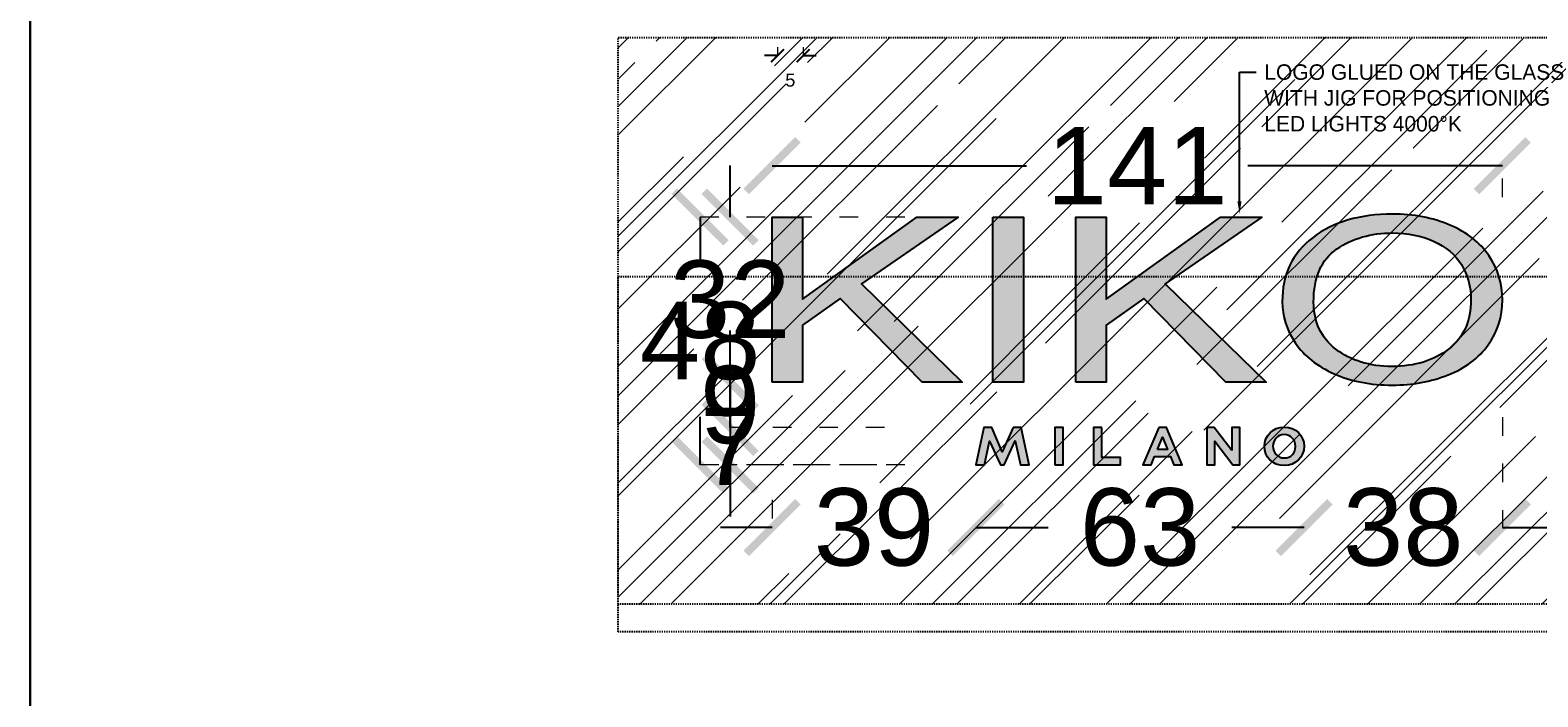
# Model space of a CAD drawing. Header units: centimetres. Extents: x -2854 to 18796, y -762 to 9238.
# Tile 6 of 173: x -2854 to -2562, y 2241 to 2370. Entities that reach past the tile are written whole.
import ezdxf
from ezdxf import colors
from ezdxf.entities.mleader import LeaderData, LeaderLine
from ezdxf.math import Vec2, Vec3

# ---------------------------------------------------------------- set-up
doc = ezdxf.new("R2010")
doc.units = ezdxf.units.CM
doc.header["$LTSCALE"] = 0.3
doc.linetypes.add('ACAD_ISO03W100', pattern=[30, 12, -18])
doc.linetypes.add('DASHED', pattern=[0.6, 0.3, -0.3])
doc.layers.add('KK_Defpoints', color=40, linetype='Continuous', plot=False)
doc.layers.add('KK_DIM_SIGNAGE', color=7, linetype='Continuous', true_color=0xbf73b1)
for name, color, linetype in [('MMT-LAYOUT ANNOTATION', 7, 'Continuous'), ('MMT-R&D_GENERIC_HIDDEN', 253, 'DASHED'), ('MMT-R&D_GLASS-MIRROR-PLEXI_HATCH', 253, 'Continuous'), ('MMT-R&D_METAL_HATCH', 253, 'Continuous')]:
    doc.layers.add(name, color=color, linetype=linetype)
doc.styles.add('KIKO Milano_Light', font='Arial.ttf')
doc.styles.get("Standard").update_dxf_attribs({"font": 'Arial.ttf'})
doc.dimstyles.new('KIKO', dxfattribs={"dimtxt": 1.5, "dimasz": 1, "dimexe": 0, "dimexo": 2, "dimgap": 0.7, "dimtad": 0, "dimtih": 1, "dimtoh": 1, "dimdec": 0, "dimzin": 0, "dimtxsty": 'KIKO Milano_Light', "dimblk": 'ARCHTICK', "dimcen": 0.09, "dimadec": 1, "dimazin": 0, "dimtfac": 1, "dimtdec": 0, "dimtix": 1, "dimtofl": 0, "dimtmove": 0, "dimatfit": 3, "dimldrblk": 'ARCHTICK', "dimfxl": 5, "dimfxlon": 1, "dimtolj": 1, "dimtzin": 0, "dimlwe": 5, "dimarcsym": 0})

# ---------------------------------------------------------------- blocks, each defined once
blk = doc.blocks.new('_ArchTick')
at = {"color": 0, "linetype": 'ByBlock', "const_width": 0.15}
blk.add_lwpolyline([(-0.5, -0.5), (0.5, 0.5)], dxfattribs=at)
blk = doc.blocks.new('*D53')
at = {"layer": 'Defpoints', "color": 0, "transparency": 16777216}
for p in [(-2709.22, 2371.3), (-2704.25, 2371.3), (-2704.25, 2364.67)]:
    blk.add_point(p, dxfattribs=at)
at = {"layer": 'KK_DIM_SIGNAGE', "color": 0, "linetype": 'ACAD_ISO03W100', "lineweight": 0, "transparency": 16777216}
for p, q in [((-2709.22, 2366.3), (-2709.22, 2364.67)), ((-2704.25, 2366.3), (-2704.25, 2364.67))]:
    blk.add_line(p, q, dxfattribs=at)
at = {"layer": 'KK_DIM_SIGNAGE', "color": 0, "lineweight": -2, "transparency": 16777216}
for p, q in [((-2709.22, 2364.67), (-2711.72, 2364.67)), ((-2704.25, 2364.67), (-2701.75, 2364.67))]:
    blk.add_line(p, q, dxfattribs=at)
at = {"layer": 'KK_DIM_SIGNAGE', "color": 0, "lineweight": -2, "transparency": 16777216, "xscale": 2.5, "yscale": 2.5, "zscale": 2.5}
blk.add_blockref('_ArchTick', (-2709.22, 2364.67), dxfattribs=at)
at = {"layer": 'KK_DIM_SIGNAGE', "color": 0, "lineweight": -2, "transparency": 16777216, "xscale": 2.5, "yscale": 2.5, "zscale": 2.5, "rotation": 180}
blk.add_blockref('_ArchTick', (-2704.25, 2364.67), dxfattribs=at)
at = {"layer": 'KK_DIM_SIGNAGE', "color": 0, "transparency": 16777216, "insert": (-2706.73, 2359.9), "char_height": 2.5, "attachment_point": 5, "style": 'KIKO Milano_Light'}
blk.add_mtext('\\A1;5', dxfattribs=at)
blk = doc.blocks.new('*D507')
at = {"layer": 'Defpoints', "color": 0}
for p in [(-2568.98, 2343.35), (-2710.26, 2333.41), (-2568.98, 2317.26)]:
    blk.add_point(p, dxfattribs=at)
at = {"layer": 'KK_DIM_SIGNAGE', "color": 0, "lineweight": -2}
for p, q in [((-2710.26, 2343.35), (-2661.04, 2343.35)), ((-2568.98, 2343.35), (-2618.21, 2343.35))]:
    blk.add_line(p, q, dxfattribs=at)
at = {"layer": 'KK_DIM_SIGNAGE', "color": 0, "linetype": 'ACAD_ISO03W100', "lineweight": 5}
blk.add_line((-2568.98, 2337.26), (-2568.98, 2343.35), dxfattribs=at)
at = {"layer": 'KK_DIM_SIGNAGE', "color": 0, "lineweight": -2, "xscale": 10, "yscale": 10, "zscale": 10, "rotation": 180}
blk.add_blockref('_ArchTick', (-2710.26, 2343.35), dxfattribs=at)
at = {"layer": 'KK_DIM_SIGNAGE', "color": 0, "lineweight": -2, "xscale": 10, "yscale": 10, "zscale": 10}
blk.add_blockref('_ArchTick', (-2568.98, 2343.35), dxfattribs=at)
at = {"layer": 'KK_DIM_SIGNAGE', "color": 0, "insert": (-2639.62, 2343.35), "char_height": 15, "attachment_point": 5, "style": 'KIKO Milano_Light'}
blk.add_mtext('\\A1;141', dxfattribs=at)
blk = doc.blocks.new('*D509')
at = {"layer": 'Defpoints', "color": 0}
for p in [(-2710.26, 2333.41), (-2718.37, 2301.42), (-2710.26, 2301.42)]:
    blk.add_point(p, dxfattribs=at)
at = {"layer": 'KK_DIM_SIGNAGE', "color": 0, "lineweight": -2}
for p, q in [((-2718.37, 2333.41), (-2718.37, 2343.41)), ((-2718.37, 2301.42), (-2718.37, 2291.42))]:
    blk.add_line(p, q, dxfattribs=at)
at = {"layer": 'KK_DIM_SIGNAGE', "color": 0, "lineweight": -2, "xscale": 10, "yscale": 10, "zscale": 10}
for p, rotation in [((-2718.37, 2333.41), 270), ((-2718.37, 2301.42), 90)]:
    blk.add_blockref('_ArchTick', p, dxfattribs=dict(at, rotation=rotation))
at = {"layer": 'KK_DIM_SIGNAGE', "color": 0, "insert": (-2718.37, 2317.41), "char_height": 15, "attachment_point": 5, "style": 'KIKO Milano_Light'}
blk.add_mtext('\\A1;32', dxfattribs=at)
blk = doc.blocks.new('*D511')
at = {"layer": 'Defpoints', "color": 0}
for p in [(-2710.26, 2301.42), (-2718.37, 2292.63), (-2668.51, 2292.63)]:
    blk.add_point(p, dxfattribs=at)
at = {"layer": 'KK_DIM_SIGNAGE', "color": 0, "lineweight": -2}
for p, q in [((-2718.37, 2301.42), (-2718.37, 2311.42)), ((-2718.37, 2292.63), (-2718.37, 2282.63))]:
    blk.add_line(p, q, dxfattribs=at)
at = {"layer": 'KK_DIM_SIGNAGE', "color": 0, "linetype": 'ACAD_ISO03W100', "lineweight": 5}
blk.add_line((-2688.51, 2292.63), (-2718.37, 2292.63), dxfattribs=at)
at = {"layer": 'KK_DIM_SIGNAGE', "color": 0, "lineweight": -2, "xscale": 10, "yscale": 10, "zscale": 10}
for p, rotation in [((-2718.37, 2301.42), 270), ((-2718.37, 2292.63), 90)]:
    blk.add_blockref('_ArchTick', p, dxfattribs=dict(at, rotation=rotation))
at = {"layer": 'KK_DIM_SIGNAGE', "color": 0, "insert": (-2718.37, 2297.02), "char_height": 15, "attachment_point": 5, "style": 'KIKO Milano_Light'}
blk.add_mtext('\\A1;9', dxfattribs=at)
blk = doc.blocks.new('*D513')
at = {"layer": 'Defpoints', "color": 0}
for p in [(-2668.51, 2292.63), (-2718.37, 2285.41), (-2669.99, 2285.41)]:
    blk.add_point(p, dxfattribs=at)
at = {"layer": 'KK_DIM_SIGNAGE', "color": 0, "lineweight": -2}
for p, q in [((-2718.37, 2292.63), (-2718.37, 2302.63)), ((-2718.37, 2285.41), (-2718.37, 2275.41))]:
    blk.add_line(p, q, dxfattribs=at)
at = {"layer": 'KK_DIM_SIGNAGE', "color": 0, "linetype": 'ACAD_ISO03W100', "lineweight": 5}
for p, q in [((-2688.51, 2292.63), (-2718.37, 2292.63)), ((-2689.99, 2285.41), (-2718.37, 2285.41))]:
    blk.add_line(p, q, dxfattribs=at)
at = {"layer": 'KK_DIM_SIGNAGE', "color": 0, "lineweight": -2, "xscale": 10, "yscale": 10, "zscale": 10}
for p, rotation in [((-2718.37, 2292.63), 270), ((-2718.37, 2285.41), 90)]:
    blk.add_blockref('_ArchTick', p, dxfattribs=dict(at, rotation=rotation))
at = {"layer": 'KK_DIM_SIGNAGE', "color": 0, "insert": (-2718.37, 2289.02), "char_height": 15, "attachment_point": 5, "style": 'KIKO Milano_Light'}
blk.add_mtext('\\A1;7', dxfattribs=at)
blk = doc.blocks.new('*D515')
at = {"layer": 'Defpoints', "color": 0}
for p in [(-2664.59, 2333.41), (-2724.17, 2285.41), (-2664.59, 2285.41)]:
    blk.add_point(p, dxfattribs=at)
at = {"layer": 'KK_DIM_SIGNAGE', "color": 0, "linetype": 'ACAD_ISO03W100', "lineweight": 5}
for p, q in [((-2684.59, 2333.41), (-2724.17, 2333.41)), ((-2684.59, 2285.41), (-2724.17, 2285.41))]:
    blk.add_line(p, q, dxfattribs=at)
at = {"layer": 'KK_DIM_SIGNAGE', "color": 0, "lineweight": -2}
for p, q in [((-2724.17, 2333.41), (-2724.17, 2324.07)), ((-2724.17, 2285.41), (-2724.17, 2294.75))]:
    blk.add_line(p, q, dxfattribs=at)
at = {"layer": 'KK_DIM_SIGNAGE', "color": 0, "lineweight": -2, "xscale": 10, "yscale": 10, "zscale": 10}
for p, rotation in [((-2724.17, 2333.41), 90), ((-2724.17, 2285.41), 270)]:
    blk.add_blockref('_ArchTick', p, dxfattribs=dict(at, rotation=rotation))
at = {"layer": 'KK_DIM_SIGNAGE', "color": 0, "insert": (-2724.17, 2309.41), "char_height": 15, "attachment_point": 5, "style": 'KIKO Milano_Light'}
blk.add_mtext('\\A1;48', dxfattribs=at)
blk = doc.blocks.new('*D517')
at = {"layer": 'Defpoints', "color": 0}
for p in [(-2710.26, 2298.67), (-2670.82, 2282.66), (-2670.82, 2273.3)]:
    blk.add_point(p, dxfattribs=at)
at = {"layer": 'KK_DIM_SIGNAGE', "color": 0, "linetype": 'ACAD_ISO03W100', "lineweight": 5}
blk.add_line((-2710.26, 2278.67), (-2710.26, 2273.3), dxfattribs=at)
at = {"layer": 'KK_DIM_SIGNAGE', "color": 0, "lineweight": -2}
for p, q in [((-2710.26, 2273.3), (-2720.26, 2273.3)), ((-2670.82, 2273.3), (-2660.82, 2273.3))]:
    blk.add_line(p, q, dxfattribs=at)
at = {"layer": 'KK_DIM_SIGNAGE', "color": 0, "lineweight": -2, "xscale": 10, "yscale": 10, "zscale": 10}
blk.add_blockref('_ArchTick', (-2710.26, 2273.3), dxfattribs=at)
at = {"layer": 'KK_DIM_SIGNAGE', "color": 0, "lineweight": -2, "xscale": 10, "yscale": 10, "zscale": 10, "rotation": 180}
blk.add_blockref('_ArchTick', (-2670.82, 2273.3), dxfattribs=at)
at = {"layer": 'KK_DIM_SIGNAGE', "color": 0, "insert": (-2690.54, 2273.3), "char_height": 15, "attachment_point": 5, "style": 'KIKO Milano_Light'}
blk.add_mtext('\\A1;39', dxfattribs=at)
blk = doc.blocks.new('*D519')
at = {"layer": 'Defpoints', "color": 0}
for p in [(-2607.34, 2286.27), (-2670.82, 2282.66), (-2607.34, 2273.3)]:
    blk.add_point(p, dxfattribs=at)
at = {"layer": 'KK_DIM_SIGNAGE', "color": 0, "lineweight": -2}
for p, q in [((-2670.82, 2273.3), (-2656.87, 2273.3)), ((-2607.34, 2273.3), (-2621.3, 2273.3))]:
    blk.add_line(p, q, dxfattribs=at)
at = {"layer": 'KK_DIM_SIGNAGE', "color": 0, "lineweight": -2, "xscale": 10, "yscale": 10, "zscale": 10, "rotation": 180}
blk.add_blockref('_ArchTick', (-2670.82, 2273.3), dxfattribs=at)
at = {"layer": 'KK_DIM_SIGNAGE', "color": 0, "lineweight": -2, "xscale": 10, "yscale": 10, "zscale": 10}
blk.add_blockref('_ArchTick', (-2607.34, 2273.3), dxfattribs=at)
at = {"layer": 'KK_DIM_SIGNAGE', "color": 0, "insert": (-2639.08, 2273.3), "char_height": 15, "attachment_point": 5, "style": 'KIKO Milano_Light'}
blk.add_mtext('\\A1;63', dxfattribs=at)
blk = doc.blocks.new('*D521')
at = {"layer": 'Defpoints', "color": 0}
for p in [(-2568.98, 2314.68), (-2607.34, 2286.27), (-2568.98, 2273.3)]:
    blk.add_point(p, dxfattribs=at)
at = {"layer": 'KK_DIM_SIGNAGE', "color": 0, "linetype": 'ACAD_ISO03W100', "lineweight": 5}
blk.add_line((-2568.98, 2294.68), (-2568.98, 2273.3), dxfattribs=at)
at = {"layer": 'KK_DIM_SIGNAGE', "color": 0, "lineweight": -2}
for p, q in [((-2607.34, 2273.3), (-2617.34, 2273.3)), ((-2568.98, 2273.3), (-2558.98, 2273.3))]:
    blk.add_line(p, q, dxfattribs=at)
at = {"layer": 'KK_DIM_SIGNAGE', "color": 0, "lineweight": -2, "xscale": 10, "yscale": 10, "zscale": 10}
blk.add_blockref('_ArchTick', (-2607.34, 2273.3), dxfattribs=at)
at = {"layer": 'KK_DIM_SIGNAGE', "color": 0, "lineweight": -2, "xscale": 10, "yscale": 10, "zscale": 10, "rotation": 180}
blk.add_blockref('_ArchTick', (-2568.98, 2273.3), dxfattribs=at)
at = {"layer": 'KK_DIM_SIGNAGE', "color": 0, "insert": (-2588.16, 2273.3), "char_height": 15, "attachment_point": 5, "style": 'KIKO Milano_Light'}
blk.add_mtext('\\A1;38', dxfattribs=at)

msp = doc.modelspace()

# ---------------------------------------------------------------- hatches: boundary and pattern name
at = {"layer": 'MMT-R&D_GLASS-MIRROR-PLEXI_HATCH', "lineweight": 5, "true_color": 0x969696}
h = msp.add_hatch(dxfattribs=at)
h.set_pattern_fill('AR-RROOF', color=252, scale=0.7, angle=45)
h.set_pattern_definition([(45, (-11588.313, 7311.013), (15.08683, 40.231547), [266.7, -35.56, 88.9, -17.78]), (45, (-11577.878, 7334.02), (-29.293595, 4.14888), [53.34, -5.8674, 106.68, -13.335]), (45, (-11592.713, 7327.986), (56.952784, 73.799745), [142.24, -24.892, 71.12, -17.78])])
h.paths.add_polyline_path([(-2740.03, 2368.18), (-2539.22, 2368.18), (-2539.22, 2258.43), (-2740.03, 2258.43)])
at = {"layer": 'MMT-R&D_METAL_HATCH', "true_color": 0xffffff}
h = msp.add_hatch(color=7, dxfattribs=at)
h.dxf.hatch_style = 1
h.paths.add_polyline_path([(-2710.26, 2301.42), (-2710.26, 2333.41), (-2704.37, 2333.41), (-2704.37, 2317.54), (-2682.26, 2333.41), (-2674.28, 2333.41), (-2692.95, 2320.45), (-2673.46, 2301.42), (-2681.23, 2301.42), (-2697.08, 2317.61), (-2704.37, 2312.5), (-2704.37, 2301.42)])
h.paths.add_polyline_path([(-2667.53, 2333.41), (-2661.64, 2333.41), (-2661.64, 2301.42), (-2667.53, 2301.42)])
h.paths.add_polyline_path([(-2651.5, 2301.42), (-2651.5, 2333.41), (-2645.6, 2333.41), (-2645.6, 2317.54), (-2623.49, 2333.41), (-2615.51, 2333.41), (-2634.19, 2320.45), (-2614.69, 2301.42), (-2622.47, 2301.42), (-2638.32, 2317.61), (-2645.6, 2312.5), (-2645.6, 2301.42)])
edge = h.paths.add_edge_path()
edge.add_spline(control_points=[(-2611.56, 2317), (-2611.56, 2322.31), (-2609.58, 2326.47), (-2605.61, 2329.46), (-2601.64, 2332.47), (-2596.52, 2333.98), (-2590.24, 2333.98), (-2586.13, 2333.98), (-2582.43, 2333.27), (-2579.12, 2331.86), (-2575.82, 2330.45), (-2573.32, 2328.48), (-2571.59, 2325.95), (-2569.86, 2323.43), (-2568.98, 2320.57), (-2568.98, 2317.37), (-2568.98, 2314.12), (-2569.89, 2311.22), (-2571.71, 2308.66), (-2573.54, 2306.1), (-2576.12, 2304.16), (-2579.46, 2302.84), (-2582.8, 2301.53), (-2586.41, 2300.87), (-2590.27, 2300.87), (-2594.46, 2300.87), (-2598.21, 2301.6), (-2601.51, 2303.05), (-2604.81, 2304.51), (-2607.31, 2306.5), (-2609.01, 2309.01), (-2610.71, 2311.53), (-2611.56, 2314.19), (-2611.56, 2317)], knot_values=[0, 0, 0, 0, 1, 1, 1, 2, 2, 2, 3, 3, 3, 4, 4, 4, 5, 5, 5, 6, 6, 6, 7, 7, 7, 8, 8, 8, 9, 9, 9, 10, 10, 10, 11, 11, 11, 11], degree=3, periodic=0)
edge = h.paths.add_edge_path(flags=16)
edge.add_spline(control_points=[(-2605.49, 2316.93), (-2605.49, 2313.08), (-2604.05, 2310.04), (-2601.17, 2307.81), (-2598.28, 2305.6), (-2594.66, 2304.49), (-2590.3, 2304.49), (-2585.87, 2304.49), (-2582.22, 2305.61), (-2579.37, 2307.85), (-2576.49, 2310.1), (-2575.05, 2313.28), (-2575.05, 2317.39), (-2575.05, 2319.99), (-2575.67, 2322.27), (-2576.9, 2324.2), (-2578.12, 2326.15), (-2579.91, 2327.66), (-2582.28, 2328.72), (-2584.63, 2329.79), (-2587.28, 2330.33), (-2590.21, 2330.33), (-2594.38, 2330.33), (-2597.98, 2329.3), (-2600.99, 2327.23), (-2603.99, 2325.18), (-2605.49, 2321.75), (-2605.49, 2316.93)], knot_values=[0, 0, 0, 0, 1, 1, 1, 2, 2, 2, 3, 3, 3, 4, 4, 4, 5, 5, 5, 6, 6, 6, 7, 7, 7, 8, 8, 8, 9, 9, 9, 9], degree=3, periodic=0)
h = msp.add_hatch(color=7, dxfattribs=at)
h.dxf.hatch_style = 1
h.paths.add_polyline_path([(-2655.53, 2285.41), (-2653.94, 2285.41), (-2653.94, 2292.63), (-2655.53, 2292.63)])
h.paths.add_polyline_path([(-2646.46, 2292.63), (-2648.05, 2292.63), (-2648.05, 2285.41), (-2642.87, 2285.41), (-2642.87, 2286.86), (-2646.46, 2286.86)])
h.paths.add_polyline_path([(-2663.62, 2292.63), (-2665.72, 2287.94), (-2667.72, 2292.63), (-2669.29, 2292.63), (-2670.82, 2285.41), (-2669.17, 2285.41), (-2668.17, 2290.01), (-2666.09, 2285.41), (-2665.34, 2285.41), (-2663.23, 2290.08), (-2662.22, 2285.41), (-2660.55, 2285.41), (-2662.04, 2292.63)])
h.paths.add_polyline_path([(-2621.32, 2288.18), (-2624.71, 2292.63), (-2626.18, 2292.63), (-2626.18, 2285.41), (-2624.61, 2285.41), (-2624.61, 2290), (-2621.1, 2285.41), (-2619.76, 2285.41), (-2619.76, 2292.63), (-2621.32, 2292.63)])
h.paths.add_polyline_path([(-2635.7, 2288.43), (-2634.74, 2290.77), (-2633.78, 2288.43)], flags=16)
h.paths.add_polyline_path([(-2635.45, 2292.69), (-2638.55, 2285.41), (-2636.94, 2285.41), (-2636.27, 2287.02), (-2633.21, 2287.02), (-2632.56, 2285.41), (-2630.91, 2285.41), (-2633.98, 2292.69)])
edge = h.paths.add_edge_path(flags=16)
edge.add_spline(control_points=[(-2608.99, 2289), (-2608.99, 2287.76), (-2609.89, 2286.76), (-2611.17, 2286.76), (-2612.44, 2286.76), (-2613.35, 2287.77), (-2613.35, 2289.02), (-2613.35, 2289.02), (-2613.35, 2289.04), (-2613.35, 2289.04), (-2613.35, 2290.28), (-2612.46, 2291.28), (-2611.19, 2291.28), (-2609.91, 2291.28), (-2608.99, 2290.26), (-2608.99, 2289.02), (-2608.99, 2289.02), (-2608.99, 2289), (-2608.99, 2289)], knot_values=[0, 0, 0, 0, 1, 1, 1, 2, 2, 2, 3, 3, 3, 4, 4, 4, 5, 5, 5, 6, 6, 6, 6], degree=3, periodic=0)
edge = h.paths.add_edge_path()
edge.add_spline(control_points=[(-2611.17, 2292.75), (-2613.39, 2292.75), (-2615.01, 2291.08), (-2615.01, 2289.02), (-2615.01, 2289.02), (-2615.01, 2289), (-2615.01, 2289), (-2615.01, 2286.94), (-2613.42, 2285.29), (-2611.19, 2285.29), (-2608.95, 2285.29), (-2607.34, 2286.96), (-2607.34, 2289.02), (-2607.34, 2289.02), (-2607.34, 2289.04), (-2607.34, 2289.04), (-2607.34, 2291.1), (-2608.93, 2292.75), (-2611.17, 2292.75)], knot_values=[0, 0, 0, 0, 1, 1, 1, 2, 2, 2, 3, 3, 3, 4, 4, 4, 5, 5, 5, 6, 6, 6, 6], degree=3, periodic=0)

# ---------------------------------------------------------------- linework, layer by layer
for points in [[(-2710.26, 2301.42), (-2710.26, 2333.41), (-2704.37, 2333.41), (-2704.37, 2317.54), (-2682.26, 2333.41), (-2674.28, 2333.41), (-2692.95, 2320.45), (-2673.46, 2301.42), (-2681.23, 2301.42), (-2697.08, 2317.61), (-2704.37, 2312.5), (-2704.37, 2301.42), (-2710.26, 2301.42)], [(-2667.53, 2333.41), (-2661.64, 2333.41), (-2661.64, 2301.42), (-2667.53, 2301.42), (-2667.53, 2333.41)], [(-2651.5, 2301.42), (-2651.5, 2333.41), (-2645.6, 2333.41), (-2645.6, 2317.54), (-2623.49, 2333.41), (-2615.51, 2333.41), (-2634.19, 2320.45), (-2614.69, 2301.42), (-2622.47, 2301.42), (-2638.32, 2317.61), (-2645.6, 2312.5), (-2645.6, 2301.42), (-2651.5, 2301.42)], [(-2635.45, 2292.69), (-2638.55, 2285.41), (-2636.94, 2285.41), (-2636.27, 2287.02), (-2633.21, 2287.02), (-2632.56, 2285.41), (-2630.91, 2285.41), (-2633.98, 2292.69), (-2635.45, 2292.69)], [(-2663.62, 2292.63), (-2665.72, 2287.94), (-2667.72, 2292.63), (-2669.29, 2292.63), (-2670.82, 2285.41), (-2669.17, 2285.41), (-2668.17, 2290.01), (-2666.09, 2285.41), (-2665.34, 2285.41), (-2663.23, 2290.08), (-2662.22, 2285.41), (-2660.55, 2285.41), (-2662.04, 2292.63), (-2663.62, 2292.63)], [(-2655.53, 2285.41), (-2653.94, 2285.41), (-2653.94, 2292.63), (-2655.53, 2292.63), (-2655.53, 2285.41)], [(-2646.46, 2292.63), (-2648.05, 2292.63), (-2648.05, 2285.41), (-2642.87, 2285.41), (-2642.87, 2286.86), (-2646.46, 2286.86), (-2646.46, 2292.63)], [(-2635.7, 2288.43), (-2634.74, 2290.77), (-2633.78, 2288.43), (-2635.7, 2288.43)], [(-2621.32, 2288.18), (-2624.71, 2292.63), (-2626.18, 2292.63), (-2626.18, 2285.41), (-2624.61, 2285.41), (-2624.61, 2290), (-2621.1, 2285.41), (-2619.76, 2285.41), (-2619.76, 2292.63), (-2621.32, 2292.63), (-2621.32, 2288.18)]]:
    msp.add_lwpolyline(points)
for points, knots in [([(-2611.56, 2317), (-2611.56, 2322.31), (-2609.58, 2326.47), (-2605.61, 2329.46), (-2601.64, 2332.47), (-2596.52, 2333.98), (-2590.24, 2333.98), (-2586.13, 2333.98), (-2582.43, 2333.27), (-2579.12, 2331.86), (-2575.82, 2330.45), (-2573.32, 2328.48), (-2571.59, 2325.95), (-2569.86, 2323.43), (-2568.98, 2320.57), (-2568.98, 2317.37), (-2568.98, 2314.12), (-2569.89, 2311.22), (-2571.71, 2308.66), (-2573.54, 2306.1), (-2576.12, 2304.16), (-2579.46, 2302.84), (-2582.8, 2301.53), (-2586.41, 2300.87), (-2590.27, 2300.87), (-2594.46, 2300.87), (-2598.21, 2301.6), (-2601.51, 2303.05), (-2604.81, 2304.51), (-2607.31, 2306.5), (-2609.01, 2309.01), (-2610.71, 2311.53), (-2611.56, 2314.19), (-2611.56, 2317)], [0, 0, 0, 0, 1, 1, 1, 2, 2, 2, 3, 3, 3, 4, 4, 4, 5, 5, 5, 6, 6, 6, 7, 7, 7, 8, 8, 8, 9, 9, 9, 10, 10, 10, 11, 11, 11, 11]), ([(-2605.49, 2316.93), (-2605.49, 2313.08), (-2604.05, 2310.04), (-2601.17, 2307.81), (-2598.28, 2305.6), (-2594.66, 2304.49), (-2590.3, 2304.49), (-2585.87, 2304.49), (-2582.22, 2305.61), (-2579.37, 2307.85), (-2576.49, 2310.1), (-2575.05, 2313.28), (-2575.05, 2317.39), (-2575.05, 2319.99), (-2575.67, 2322.27), (-2576.9, 2324.2), (-2578.12, 2326.15), (-2579.91, 2327.66), (-2582.28, 2328.72), (-2584.63, 2329.79), (-2587.28, 2330.33), (-2590.21, 2330.33), (-2594.38, 2330.33), (-2597.98, 2329.3), (-2600.99, 2327.23), (-2603.99, 2325.18), (-2605.49, 2321.75), (-2605.49, 2316.93)], [0, 0, 0, 0, 1, 1, 1, 2, 2, 2, 3, 3, 3, 4, 4, 4, 5, 5, 5, 6, 6, 6, 7, 7, 7, 8, 8, 8, 9, 9, 9, 9]), ([(-2611.17, 2292.75), (-2613.39, 2292.75), (-2615.01, 2291.08), (-2615.01, 2289.02), (-2615.01, 2289.02), (-2615.01, 2289), (-2615.01, 2289), (-2615.01, 2286.94), (-2613.42, 2285.29), (-2611.19, 2285.29), (-2608.95, 2285.29), (-2607.34, 2286.96), (-2607.34, 2289.02), (-2607.34, 2289.02), (-2607.34, 2289.04), (-2607.34, 2289.04), (-2607.34, 2291.1), (-2608.93, 2292.75), (-2611.17, 2292.75)], [0, 0, 0, 0, 1, 1, 1, 2, 2, 2, 3, 3, 3, 4, 4, 4, 5, 5, 5, 6, 6, 6, 6]), ([(-2608.99, 2289), (-2608.99, 2287.76), (-2609.89, 2286.76), (-2611.17, 2286.76), (-2612.44, 2286.76), (-2613.35, 2287.77), (-2613.35, 2289.02), (-2613.35, 2289.02), (-2613.35, 2289.04), (-2613.35, 2289.04), (-2613.35, 2290.28), (-2612.46, 2291.28), (-2611.19, 2291.28), (-2609.91, 2291.28), (-2608.99, 2290.26), (-2608.99, 2289.02), (-2608.99, 2289.02), (-2608.99, 2289), (-2608.99, 2289)], [0, 0, 0, 0, 1, 1, 1, 2, 2, 2, 3, 3, 3, 4, 4, 4, 5, 5, 5, 6, 6, 6, 6])]:
    msp.add_open_spline(points, degree=3, knots=knots)
at = {"layer": 'Defpoints'}
msp.add_lwpolyline([(-2853.8, 9238.16), (-1603.8, 9238.16), (-1603.8, -761.84), (-2853.8, -761.84)], close=True, dxfattribs=at)
at = {"layer": 'KK_Defpoints', "color": 0}
msp.add_lwpolyline([(-2853.79, 9238.16), (-2853.79, -761.84)], dxfattribs=at)
at = {"layer": 'MMT-R&D_GENERIC_HIDDEN', "ltscale": 2.5}
for points in [[(-2740.03, 2368.18), (-2539.22, 2368.18), (-2539.22, 2258.43), (-2740.03, 2258.43)], [(-2740.03, 2321.87), (-2539.22, 2321.87), (-2539.22, 2253.12), (-2740.03, 2253.12)]]:
    msp.add_lwpolyline(points, close=True, dxfattribs=at)

# ---------------------------------------------------------------- dimensions: what is measured, and where the dimension line sits
at = {"layer": 'KK_DIM_SIGNAGE'}
dim = msp.add_linear_dim(base=(-2704.25, 2364.67, 0), p1=(-2709.22, 2371.3, 0), p2=(-2704.25, 2371.3, 0), dimstyle='KIKO', override={"dimscale": 0, "dimtxt": 0.5, "dimasz": 0.5, "dimexo": 1, "dimtad": 2, "dimtih": 0, "dimpost": '\\X', "dimtix": 0, "dimfxl": 2, "dimlwe": 0}, dxfattribs=at)
dim.commit()
dim.dimension.update_dxf_attribs({"geometry": '*D53', "text_midpoint": (-2706.73, 2364.67, 0), "dimtype": 160})
for base, p1, p2, picture, middle in [((-2568.98, 2343.35), (-2710.26, 2333.41), (-2568.98, 2317.26), '*D507', (-2639.62, 2343.35)), ((-2568.98, 2273.3), (-2607.34, 2286.27), (-2568.98, 2314.68), '*D521', (-2588.16, 2273.3)), ((-2670.82, 2273.3), (-2710.26, 2298.67), (-2670.82, 2282.66), '*D517', (-2690.54, 2273.3)), ((-2607.34, 2273.3), (-2670.82, 2282.66), (-2607.34, 2286.27), '*D519', (-2639.08, 2273.3))]:
    dim = msp.add_linear_dim(base=base, p1=p1, p2=p2, dimstyle='KIKO', override={"dimpost": '\\X'}, dxfattribs=at)
    dim.commit()
    dim.dimension.update_dxf_attribs({"geometry": picture, "text_midpoint": middle})
for base, p1, p2, picture, middle in [((-2718.37, 2301.42), (-2710.26, 2333.41), (-2710.26, 2301.42), '*D509', (-2718.37, 2317.41)), ((-2724.17, 2285.41), (-2664.59, 2333.41), (-2664.59, 2285.41), '*D515', (-2724.17, 2309.41)), ((-2718.37, 2292.63), (-2710.26, 2301.42), (-2668.51, 2292.63), '*D511', (-2718.37, 2297.02)), ((-2718.37, 2285.41), (-2668.51, 2292.63), (-2669.99, 2285.41), '*D513', (-2718.37, 2289.02))]:
    dim = msp.add_linear_dim(base=base, p1=p1, p2=p2, angle=90, dimstyle='KIKO', override={"dimpost": '\\X'}, dxfattribs=at)
    dim.commit()
    dim.dimension.update_dxf_attribs({"geometry": picture, "text_midpoint": middle})

# ---------------------------------------------------------------- leaders
at = {"ltscale": 0.5}
ml = msp.add_multileader_mtext('Standard', dxfattribs=at)
ml.set_content('{\\fAvenir LT Std 35 Light|b1|i0|c0|p34;BOH}', color=256, style='KIKO Milano_Light')
ml.set_leader_properties(color=256)
ml.build(insert=Vec2(0, 0))
ml.multileader.update_dxf_attribs({"dogleg_length": 0.36, "arrow_head_size": 0.5})
ctx = ml.context
ctx.base_point, ctx.char_height, ctx.arrow_head_size, ctx.landing_gap_size, ctx.plane_origin = Vec3(-2720.88, 2835.81), 1.2, 0.5, 0.604, Vec3(-725.09, 1552.75)
notes = []
notes.append((ctx, [(0, (0, 0, 0), (0, 0), (1, 0), 1, [])]))
ctx.mtext.insert, ctx.mtext.rotation, ctx.mtext.width = Vec3(-2720.28, 2836.58), -4.712389, 6.7394
ml = msp.add_multileader_mtext('Standard', dxfattribs=at)
ml.set_content('{\\fAvenir LT Std 35 Light|b1|i0|c0|p34;KIKO\\PSALES AREA}', color=256, style='KIKO Milano_Light')
ml.set_leader_properties(color=256)
ml.build(insert=Vec2(0, 0))
ml.multileader.update_dxf_attribs({"dogleg_length": 0.36, "arrow_head_size": 0.5})
ctx = ml.context
ctx.base_point, ctx.char_height, ctx.arrow_head_size, ctx.landing_gap_size, ctx.plane_origin = Vec3(-2706.95, 2835.99), 1.2, 0.5, 0.604, Vec3(-712.21, 1552.93)
ctx.text_align_type = 1
notes.append((ctx, [(0, (0, 0, 0), (0, 0), (1, 0), 1, [])]))
ctx.mtext.insert, ctx.mtext.rotation, ctx.mtext.width, ctx.mtext.alignment = Vec3(-2700.4, 2836.76), -4.712389, 12.8274, 2
ml = msp.add_multileader_mtext('Standard')
ml.set_content('{\\fAvenir LT Std 55 Roman|b0|i0|c0|p34;\\H0.83333x;DETAIL 01_FLOORING\\P\\fAvenir LT Std 35 Light|b0|i0|c0|p34;\\H0.8x;SCALE 1:5}', color=256, style='KIKO Milano_Light')
ml.set_leader_properties(color=256)
ml.build(insert=Vec2(0, 0))
ml.multileader.update_dxf_attribs({"dogleg_length": 0.36, "arrow_head_size": 1.21})
ctx = ml.context
ctx.base_point, ctx.char_height, ctx.arrow_head_size, ctx.landing_gap_size, ctx.plane_origin = Vec3(-2727.99, 2829.66), 1.2, 1.21, 0.604, Vec3(-735.06, 1546.04)
notes.append((ctx, [(0, (0, 0, 0), (0, 0), (1, 0), 1, [])]))
ctx.mtext.insert, ctx.mtext.rotation, ctx.mtext.width = Vec3(-2727.39, 2830.27), -4.712389, 44.1296
ml = msp.add_multileader_mtext('Standard')
ml.set_content('{\\fAvenir LT Std 55 Roman|b1|i0|c0|p34;\\H0.83333x;DETAIL 01_CEILING\\P\\fAvenir LT Std 35 Light|b0|i0|c0|p34;\\H0.8x;SCALE 1:5}', color=256, style='KIKO Milano_Light')
ml.set_leader_properties(color=256)
ml.build(insert=Vec2(0, 0))
ml.multileader.update_dxf_attribs({"dogleg_length": 0.36, "arrow_head_size": 1.21})
ctx = ml.context
ctx.base_point, ctx.char_height, ctx.arrow_head_size, ctx.landing_gap_size, ctx.plane_origin = Vec3(-2632.79, 2825.63), 1.2, 1.21, 0.604, Vec3(-639.86, 1542.16)
notes.append((ctx, [(0, (0, 0, 0), (0, 0), (1, 0), 1, [])]))
ctx.mtext.insert, ctx.mtext.rotation, ctx.mtext.width = Vec3(-2632.19, 2826.24), -4.712389, 44.1296
ml = msp.add_multileader_mtext('Standard')
ml.set_content('{\\fAvenir LT Std 55 Roman|b1|i0|c0|p34;\\H0.83333x;DETAIL 01_CEILING\\P\\fAvenir LT Std 35 Light|b0|i0|c0|p34;\\H0.8x;SCALE 1:5}', color=256, style='KIKO Milano_Light')
ml.set_leader_properties(color=256)
ml.build(insert=Vec2(0, 0))
ml.multileader.update_dxf_attribs({"dogleg_length": 0.36, "arrow_head_size": 1.21})
ctx = ml.context
ctx.base_point, ctx.char_height, ctx.arrow_head_size, ctx.landing_gap_size, ctx.plane_origin = Vec3(-2651.32, 2821.67), 1.2, 1.21, 0.604, Vec3(-661.24, 1546.57)
notes.append((ctx, [(0, (0, 0, 0), (0, 0), (1, 0), 1, [])]))
ctx.mtext.insert, ctx.mtext.rotation, ctx.mtext.width = Vec3(-2650.72, 2822.28), -4.712389, 44.1296
ml = msp.add_multileader_mtext('Standard', dxfattribs=at)
ml.set_content('{\\fAvenir LT Std 35 Light|b1|i0|c0|p34;KIKO\\PSALES AREA}', color=256, style='KIKO Milano_Light')
ml.set_leader_properties(color=256)
ml.build(insert=Vec2(0, 0))
ml.multileader.update_dxf_attribs({"dogleg_length": 2.85, "arrow_head_size": 0.7, "scale": 0.1})
ctx = ml.context
ctx.base_point, ctx.scale, ctx.char_height, ctx.arrow_head_size, ctx.landing_gap_size, ctx.plane_origin = Vec3(-2714.87, 2786.41), 0.1, 1.2, 0.7, 0.6, Vec3(-4704.01, 1503.42)
ctx.text_align_type = 1
notes.append((ctx, [(0, (0, 0, 0), (0, 0), (1, 0), 1, [])]))
ctx.mtext.insert, ctx.mtext.rotation, ctx.mtext.width, ctx.mtext.alignment = Vec3(-2709.51, 2787.03), -4.712389, 12.301, 2
ml = msp.add_multileader_mtext('Standard')
ml.set_content('{\\fAvenir LT Std 55 Roman|b1|i0|c0|p34;\\H0.66667x;DETAIL 02_FLOORING\\P\\fAvenir LT Std 35 Light|b0|i0|c0|p34;\\H0.8x;SCALE 1:5}', color=256, style='KIKO Milano_Light')
ml.set_leader_properties(color=256)
ml.build(insert=Vec2(0, 0))
ml.multileader.update_dxf_attribs({"dogleg_length": 0.36, "arrow_head_size": 1.21})
ctx = ml.context
ctx.base_point, ctx.char_height, ctx.arrow_head_size, ctx.landing_gap_size, ctx.plane_origin = Vec3(-2727.99, 2780.6), 1.5, 1.21, 0.604, Vec3(-735.06, 1497.13)
notes.append((ctx, [(0, (0, 0, 0), (0, 0), (1, 0), 1, [])]))
ctx.mtext.insert, ctx.mtext.rotation, ctx.mtext.width = Vec3(-2727.39, 2781.36), -4.712389, 44.1296
ml = msp.add_multileader_mtext('Standard')
ml.set_content('{\\fAvenir LT Std 55 Roman|b1|i0|c0|p34;\\H0.83333x;DETAIL 02_CEILING\\P\\fAvenir LT Std 35 Light|b0|i0|c0|p34;\\H0.8x;SCALE 1:5}', color=256, style='KIKO Milano_Light')
ml.set_leader_properties(color=256)
ml.build(insert=Vec2(0, 0))
ml.multileader.update_dxf_attribs({"dogleg_length": 0.36, "arrow_head_size": 1.21})
ctx = ml.context
ctx.base_point, ctx.char_height, ctx.arrow_head_size, ctx.landing_gap_size, ctx.plane_origin = Vec3(-2632.64, 2765.25), 1.2, 1.21, 0.604, Vec3(-639.71, 1490.15)
notes.append((ctx, [(0, (0, 0, 0), (0, 0), (1, 0), 1, [])]))
ctx.mtext.insert, ctx.mtext.rotation, ctx.mtext.width = Vec3(-2632.04, 2765.86), -4.712389, 44.1296
ml = msp.add_multileader_mtext('Standard')
ml.set_content('{\\fAvenir LT Std 55 Roman|b1|i0|c0|p34;\\H0.83333x;DETAIL 02_CEILING\\P\\fAvenir LT Std 35 Light|b0|i0|c0|p34;\\H0.8x;SCALE 1:5}', color=256, style='KIKO Milano_Light')
ml.set_leader_properties(color=256)
ml.build(insert=Vec2(0, 0))
ml.multileader.update_dxf_attribs({"dogleg_length": 0.36, "arrow_head_size": 1.21})
ctx = ml.context
ctx.base_point, ctx.char_height, ctx.arrow_head_size, ctx.landing_gap_size, ctx.plane_origin = Vec3(-2651.32, 2757.36), 1.2, 1.21, 0.604, Vec3(-661.24, 1482.26)
notes.append((ctx, [(0, (0, 0, 0), (0, 0), (1, 0), 1, [])]))
ctx.mtext.insert, ctx.mtext.rotation, ctx.mtext.width = Vec3(-2650.72, 2757.97), -4.712389, 44.1296
ml = msp.add_multileader_mtext('Standard', dxfattribs=at)
ml.set_content('{\\fAvenir LT Std 35 Light|b1|i0|c0|p34;BOH}', color=256, style='KIKO Milano_Light')
ml.set_leader_properties(color=256)
ml.build(insert=Vec2(0, 0))
ml.multileader.update_dxf_attribs({"dogleg_length": 2.85, "arrow_head_size": 0.7})
ctx = ml.context
ctx.base_point, ctx.char_height, ctx.arrow_head_size, ctx.landing_gap_size, ctx.plane_origin = Vec3(-2697.27, 2717.49), 1.4, 0.7, 0.604, Vec3(-701.47, 1434.43)
notes.append((ctx, [(0, (0, 0, 0), (0, 0), (1, 0), 1, [])]))
ctx.mtext.insert, ctx.mtext.rotation, ctx.mtext.width = Vec3(-2696.66, 2718.21), -4.712389, 6.7394
ml = msp.add_multileader_mtext('Standard', dxfattribs=at)
ml.set_content('{\\fAvenir LT Std 35 Light|b1|i0|c0|p34;KIKO\\PSALES AREA}', color=256, style='KIKO Milano_Light')
ml.set_leader_properties(color=256)
ml.build(insert=Vec2(0, 0))
ml.multileader.update_dxf_attribs({"dogleg_length": 0.36, "arrow_head_size": 0.5})
ctx = ml.context
ctx.base_point, ctx.char_height, ctx.arrow_head_size, ctx.landing_gap_size, ctx.plane_origin = Vec3(-2683.34, 2717.67), 1.4, 0.5, 0.604, Vec3(-688.6, 1434.61)
ctx.text_align_type = 1
notes.append((ctx, [(0, (0, 0, 0), (0, 0), (1, 0), 1, [])]))
ctx.mtext.insert, ctx.mtext.rotation, ctx.mtext.width, ctx.mtext.alignment = Vec3(-2676.78, 2718.44), -4.712389, 12.8274, 2
ml = msp.add_multileader_mtext('Standard')
ml.set_content('{\\fAvenir LT Std 55 Roman|b1|i0|c0|p34;\\H0.66667x;DETAIL 03_FLOORING\\P\\fAvenir LT Std 35 Light|b0|i0|c0|p34;\\H0.8x;SCALE 1:5}', color=256, style='KIKO Milano_Light')
ml.set_leader_properties(color=256)
ml.build(insert=Vec2(0, 0))
ml.multileader.update_dxf_attribs({"dogleg_length": 0.36, "arrow_head_size": 1.21})
ctx = ml.context
ctx.base_point, ctx.char_height, ctx.arrow_head_size, ctx.landing_gap_size, ctx.plane_origin = Vec3(-2704.38, 2711.19), 1.5, 1.21, 0.604, Vec3(-711.45, 1427.72)
notes.append((ctx, [(0, (0, 0, 0), (0, 0), (1, 0), 1, [])]))
ctx.mtext.insert, ctx.mtext.rotation, ctx.mtext.width = Vec3(-2703.78, 2711.95), -4.712389, 44.1296
ml = msp.add_multileader_mtext('Standard')
ml.set_content('{\\fAvenir LT Std 55 Roman|b1|i0|c0|p34;\\H0.83333x;DETAIL 01_CEILING\\P\\fAvenir LT Std 35 Light|b0|i0|c0|p34;\\H0.8x;SCALE 1:5}', color=256, style='KIKO Milano_Light')
ml.set_leader_properties(color=256)
ml.build(insert=Vec2(0, 0))
ml.multileader.update_dxf_attribs({"dogleg_length": 0.36, "arrow_head_size": 1.21})
ctx = ml.context
ctx.base_point, ctx.char_height, ctx.arrow_head_size, ctx.landing_gap_size, ctx.plane_origin = Vec3(-2632.88, 2710.94), 1.2, 1.21, 0.604, Vec3(-642.79, 1435.84)
notes.append((ctx, [(0, (0, 0, 0), (0, 0), (1, 0), 1, [])]))
ctx.mtext.insert, ctx.mtext.rotation, ctx.mtext.width = Vec3(-2632.27, 2711.55), -4.712389, 44.1296
at = {"layer": 'MMT-LAYOUT ANNOTATION'}
ml = msp.add_multileader_mtext('Standard', dxfattribs=at)
ml.set_content('LOGO GLUED ON THE GLASS\\PWITH JIG FOR POSITIONING\\PLED LIGHTS 4000°K', color=256)
ml.set_leader_properties(color=256)
ml.build(insert=Vec2(0, 0))
ml.multileader.update_dxf_attribs({"dogleg_length": 3.2, "arrow_head_size": 2.4, "scale": 20})
ctx = ml.context
ctx.base_point, ctx.scale, ctx.char_height, ctx.arrow_head_size, ctx.landing_gap_size, ctx.plane_origin = Vec3(-2616.63, 2361.45), 20, 3, 2.4, 1.6, Vec3(-2458.45, 2453.52)
notes.append((ctx, [(1, (1, 1, 0), (-2619.83, 2361.45), (1, 0), 3.2, [(1, [(-2619.83, 2334.05)], 0, [])])]))
ctx.mtext.insert, ctx.mtext.rotation, ctx.mtext.width, ctx.mtext.flow_direction = Vec3(-2615.03, 2362.98), -4.712389, 136.4275, 5
for ctx, leaders in notes:
    for number, flags, end, landing, length, lines in leaders:
        leader = LeaderData()
        leader.index, (leader.has_last_leader_line, leader.has_dogleg_vector, leader.attachment_direction) = number, flags
        leader.last_leader_point, leader.dogleg_vector, leader.dogleg_length = Vec3(end), Vec3(landing), length
        for number, points, colour, breaks in lines:
            line = LeaderLine()
            line.index, line.vertices, line.color, line.breaks = number, Vec3.list(points), colors.encode_raw_color(colour), breaks
            leader.lines.append(line)
        ctx.leaders.append(leader)

doc.saveas('drawing.dxf')
